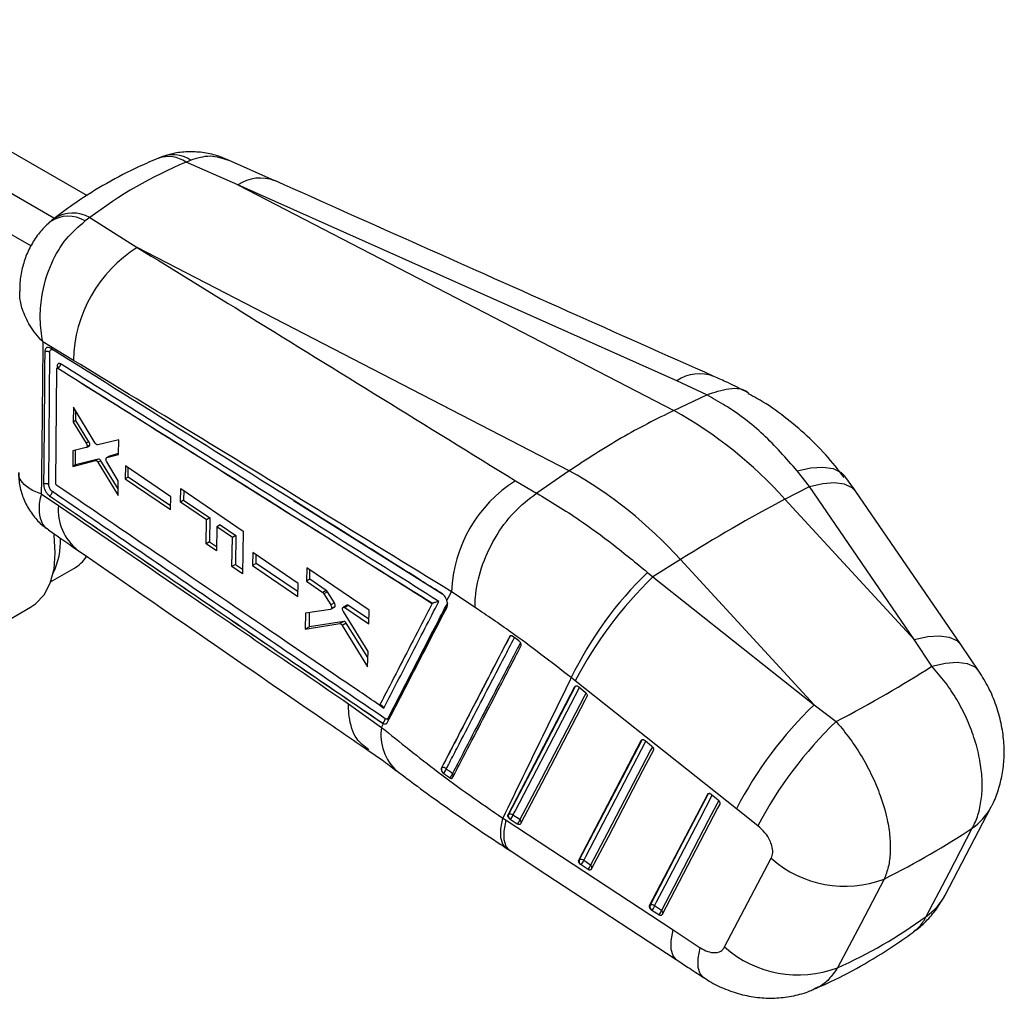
# Model space of a CAD drawing. Extents: x 46 to 629, y 29 to 396.
# Tile 12 of 12: x 526 to 629, y 177 to 279. Entities that reach past the tile are written whole.
import ezdxf

# ---------------------------------------------------------------- set-up
doc = ezdxf.new("R2010")
doc.units = 0
doc.header["$LTSCALE"] = 1.5
doc.layers.get('0').update_dxf_attribs({"linetype": 'CONTINUOUS'})

msp = doc.modelspace()

# ---------------------------------------------------------------- linework, layer by layer
at = {"color": 7, "linetype": 'CONTINUOUS'}
for p, q in [((501.185824, 279.25855), (533.152163, 260.802242)), ((497.429319, 277.089966), (529.652477, 258.48538)), ((493.672814, 274.921382), (527.266627, 255.525423)), ((543.530781, 264.305075), (544.014512, 264.532142)), ((548.970731, 261.92292), (543.530781, 264.305075)), ((552.857409, 262.366527), (548.008327, 264.530056)), ((548.970731, 261.92292), (594.743868, 238.265138)), ((595.065537, 241.386553), (548.970731, 261.92292)), ((533.446764, 258.489787), (532.939314, 258.145326)), ((533.446764, 258.489787), (538.416415, 255.366449)), ((583.765845, 231.92766), (538.416415, 255.366449)), ((531.712303, 243.5198), (528.504544, 245.469155)), ((529.115786, 230.516306), (529.235738, 244.369751)), ((529.85698, 230.620261), (529.97366, 242.622186)), ((530.022204, 242.707721), (530.007129, 242.699019)), ((530.081169, 242.690264), (530.083053, 242.691351)), ((530.083523, 242.691148), (530.083053, 242.69135)), ((598.202936, 239.899064), (595.065537, 241.386553)), ((594.743868, 238.265138), (598.201246, 239.898256)), ((598.201246, 239.898256), (598.202936, 239.899064)), ((531.703281, 238.609223), (531.690916, 237.034216)), ((534.010601, 234.839202), (531.703281, 238.609223)), ((531.963915, 237.191815), (531.97033, 238.172881)), ((531.963915, 237.191815), (531.690916, 237.034216)), ((531.690916, 237.034216), (533.055876, 234.818834)), ((533.336369, 234.980759), (531.963915, 237.191815)), ((533.336369, 234.980759), (533.055876, 234.818834)), ((536.472993, 235.18897), (534.276857, 234.6565)), ((536.455293, 233.640169), (536.472993, 235.18897)), ((531.666313, 234.02607), (531.652341, 232.3882)), ((533.050982, 234.359978), (531.666313, 234.02607)), ((531.933545, 232.550535), (531.94364, 234.092949)), ((533.076181, 234.370359), (533.357735, 234.532896)), ((533.418202, 234.623306), (533.136527, 234.460699)), ((535.222539, 233.315883), (536.455293, 233.640169)), ((536.456334, 233.731197), (535.512026, 233.483)), ((531.652341, 232.3882), (534.017299, 233.001916)), ((534.305872, 233.168505), (531.933545, 232.550535)), ((534.305872, 233.168505), (534.017299, 233.001916)), ((534.573093, 232.989136), (534.283199, 232.821781)), ((534.283199, 232.821783), (536.404014, 229.356721)), ((536.412207, 230.02624), (534.573093, 232.989136)), ((535.488995, 233.473272), (535.199342, 233.306059)), ((536.422585, 230.874426), (535.216572, 232.860915)), ((535.512026, 233.483), (535.222539, 233.315883)), ((531.933545, 232.550535), (531.652341, 232.3882)), ((537.162401, 232.453979), (537.145736, 231.10406)), ((541.924548, 229.213173), (537.162401, 232.453979)), ((537.448546, 231.278868), (537.454937, 232.254899)), ((583.765845, 231.92766), (580.344452, 229.590782)), ((608.968312, 230.285062), (607.686395, 231.938921)), ((536.404014, 229.356721), (536.422585, 230.874426)), ((537.448546, 231.278868), (537.145736, 231.10406)), ((537.145736, 231.10406), (541.903546, 227.86083)), ((541.90982, 228.265003), (537.448546, 231.278868)), ((578.121482, 230.882593), (580.340756, 229.588322)), ((528.336824, 229.509769), (530.133329, 228.284373)), ((529.967341, 230.403227), (529.951045, 230.415944)), ((542.965972, 228.652178), (542.988502, 230.066911)), ((542.988502, 230.066911), (549.541938, 225.613729)), ((543.289342, 229.862484), (543.282555, 228.834938)), ((580.340756, 229.588322), (580.344452, 229.590782)), ((606.40868, 228.944962), (608.968312, 230.285062)), ((619.98667, 214.21491), (608.968312, 230.285062)), ((624.854817, 213.697213), (613.837886, 229.76541)), ((529.177516, 229.324729), (529.210008, 229.301355)), ((541.903546, 227.86083), (541.924548, 229.213173)), ((543.282555, 228.834938), (542.965972, 228.652178)), ((545.690445, 226.798217), (542.965972, 228.652178)), ((543.282555, 228.834938), (546.017935, 226.987273)), ((606.40868, 228.944962), (619.98667, 214.21491)), ((545.645104, 224.277587), (545.690445, 226.798217)), ((546.017935, 226.987273), (545.690445, 226.798217)), ((546.017935, 226.987273), (546.001393, 224.483269)), ((546.780176, 226.056602), (546.733233, 223.535047)), ((547.112085, 226.248209), (546.780176, 226.056602)), ((548.410514, 224.947), (546.780176, 226.056602)), ((547.112085, 226.248209), (548.749096, 225.142459)), ((549.541938, 225.613729), (549.452119, 221.129318)), ((546.001393, 224.483269), (545.645104, 224.277587)), ((546.001393, 224.483269), (546.741581, 223.983296)), ((548.350446, 221.881501), (548.410514, 224.947)), ((548.749096, 225.142459), (548.410514, 224.947)), ((548.749096, 225.142459), (548.72899, 222.100029)), ((546.733233, 223.535047), (545.645104, 224.277587)), ((550.549939, 223.342819), (550.522119, 221.986465)), ((555.310393, 220.101102), (550.549939, 223.342819)), ((550.890615, 222.199192), (550.896549, 223.106788)), ((595.430657, 222.607484), (592.549478, 220.799921)), ((609.468205, 207.378875), (595.430657, 222.607484)), ((529.320665, 220.270087), (531.766849, 221.682239)), ((548.72899, 222.100029), (548.350446, 221.881501)), ((549.452119, 221.129318), (548.350446, 221.881501)), ((548.72899, 222.100029), (549.461645, 221.605142)), ((550.890615, 222.199192), (550.522119, 221.986465)), ((550.522119, 221.986465), (555.279318, 218.742938)), ((555.290395, 219.226842), (550.890615, 222.199192)), ((556.197407, 221.764162), (556.165062, 220.343634)), ((562.749575, 217.309524), (556.197407, 221.764162)), ((556.525182, 220.551527), (556.531621, 221.536939)), ((591.988053, 221.277535), (592.549478, 220.799921)), ((556.525182, 220.551527), (556.165062, 220.343634)), ((556.165062, 220.343634), (557.881206, 219.175667)), ((558.248182, 219.387517), (556.525182, 220.551527)), ((592.549478, 220.799921), (609.468205, 207.378875)), ((555.279318, 218.742938), (555.310393, 220.101102)), ((558.248182, 219.387517), (557.881206, 219.175667)), ((558.379899, 219.244174), (558.011446, 219.031471)), ((559.104802, 218.082693), (558.379899, 219.244174)), ((570.924352, 218.31605), (571.403334, 219.244054)), ((573.888634, 217.587348), (571.403334, 219.244054)), ((558.011446, 219.031471), (558.721425, 217.861375)), ((523.464575, 215.446102), (527.22108, 217.614686)), ((558.69981, 217.395174), (556.087258, 217.008057)), ((556.492658, 215.577696), (556.502416, 217.069574)), ((559.104802, 218.082693), (558.721425, 217.861375)), ((558.735939, 217.407985), (559.127064, 217.633776)), ((559.17967, 217.69965), (558.789978, 217.474686)), ((560.414489, 217.840114), (560.037174, 217.622294)), ((562.637216, 212.98387), (560.055758, 217.166127)), ((560.574673, 217.815802), (560.198323, 217.59854)), ((560.198323, 217.59854), (562.713089, 215.886695)), ((562.725303, 216.36288), (560.574673, 217.815802)), ((562.713089, 215.886695), (562.749575, 217.309524)), ((569.395124, 218.028087), (569.385924, 218.023852)), ((556.087258, 217.008057), (556.046883, 215.320356)), ((560.090394, 216.131747), (556.492658, 215.577696)), ((560.090394, 216.131747), (559.678893, 215.894192)), ((556.046883, 215.320356), (559.678893, 215.894192)), ((556.492658, 215.577696), (556.046883, 215.320356)), ((560.344913, 215.953771), (559.93204, 215.715422)), ((559.93204, 215.715424), (562.593891, 211.359168)), ((562.620257, 212.347922), (560.344913, 215.953771)), ((577.510781, 214.556961), (577.524619, 214.564949)), ((578.485421, 214.076383), (577.815444, 214.567541)), ((578.543005, 214.027109), (578.485421, 214.076383)), ((621.826291, 211.417752), (619.98667, 214.21491)), ((562.593891, 211.359168), (562.637216, 212.98387)), ((626.754977, 210.921475), (624.854416, 213.696309)), ((584.400341, 209.892571), (583.971073, 210.228662)), ((601.317884, 196.470943), (584.400341, 209.892571)), ((577.338215, 195.842676), (584.354873, 209.286596)), ((584.354873, 209.286596), (584.399356, 209.312276)), ((584.734213, 209.280995), (584.754659, 209.265185)), ((584.754659, 209.265185), (585.440645, 208.709735)), ((560.59912, 207.484884), (564.063482, 205.012405)), ((609.468205, 207.378875), (611.772368, 205.619413)), ((564.748408, 205.957755), (564.715571, 205.910725)), ((564.063482, 205.012405), (564.265733, 205.404795)), ((564.154875, 205.47414), (564.146874, 205.469521)), ((564.146874, 205.469521), (564.265733, 205.404795)), ((584.76791, 191.079458), (591.324517, 203.643145)), ((591.324517, 203.643145), (591.368996, 203.668822)), ((591.703945, 203.637452), (591.724283, 203.621722)), ((591.724283, 203.621722), (592.410255, 203.066264)), ((570.355126, 200.759862), (570.342997, 200.75286)), ((570.467888, 200.293063), (570.548837, 200.217879)), ((592.197714, 186.316296), (598.293997, 197.999598)), ((598.293997, 197.999598), (598.338468, 198.025271)), ((598.673549, 197.993774), (598.693731, 197.978156)), ((598.693731, 197.978156), (599.379679, 197.422683)), ((603.572402, 194.680535), (601.317884, 196.470943)), ((623.225026, 187.416506), (628.055161, 196.672529)), ((576.783182, 195.491761), (577.133544, 195.262736)), ((577.382726, 195.868372), (577.338215, 195.842676)), ((577.572793, 195.342726), (577.492294, 195.4054)), ((578.579331, 195.329395), (577.84807, 195.798212)), ((577.133544, 195.262736), (594.664885, 183.759794)), ((578.304056, 194.873909), (577.572793, 195.342726)), ((577.14071, 192.356038), (577.590867, 192.06345)), ((600.072131, 181.969784), (604.971484, 191.275055)), ((584.812427, 191.105157), (584.76791, 191.079458)), ((585.002511, 190.579524), (584.921916, 190.642285)), ((585.733782, 190.110712), (585.002511, 190.579524)), ((586.009037, 190.566205), (585.277782, 191.035009)), ((592.242239, 186.342), (592.197714, 186.316296)), ((593.438863, 185.803085), (592.70758, 186.271887)), ((592.432351, 185.816385), (592.35161, 185.879274)), ((593.163637, 185.347581), (592.432351, 185.816385)), ((594.664885, 183.759794), (597.506149, 181.897438))]:
    msp.add_line(p, q, dxfattribs=at)
at = {"color": 8, "linetype": 'CONTINUOUS'}
for p, q in [((530.013779, 242.931082), (530.011784, 242.701704)), ((554.808329, 228.823053), (570.488412, 218.981979)), ((563.863685, 207.330955), (564.294355, 207.037871))]:
    msp.add_line(p, q, dxfattribs=at)
at = {"color": 8, "linetype": 'CONTINUOUS', "flags": 128}
for points in [[(530.022643, 242.705655), (530.039336, 242.712338), (530.067862, 242.703015), (530.083202, 242.691436), (530.083523, 242.691148), (530.083523, 242.691148)], [(607.686395, 231.938921), (609.118536, 232.254369), (610.393421, 232.327252), (611.466835, 232.155046), (612.301553, 231.74371), (612.728934, 231.31952)], [(608.968312, 230.285062), (610.372495, 230.60047), (611.6089, 230.691058), (612.635225, 230.553748), (613.416384, 230.193226), (613.837129, 229.765992)], [(619.98667, 214.21491), (621.391128, 214.530786), (622.627657, 214.621651), (623.653941, 214.48439), (624.434839, 214.123712), (624.8541, 213.697856)], [(621.826291, 211.417752), (623.244109, 211.744929), (624.493605, 211.845242), (625.531578, 211.7152), (626.322081, 211.359316), (626.756454, 210.921712)], [(577.84807, 195.798212), (578.074298, 196.231654), (578.979196, 197.965435), (582.598788, 204.900546), (584.840523, 209.195661)], [(584.399356, 209.312276), (584.424341, 209.347516), (584.453278, 209.370317)], [(585.520887, 208.629456), (585.324507, 208.253192), (584.419618, 206.519425), (580.800071, 199.584339), (578.579331, 195.329395)], [(591.368996, 203.668822), (591.393994, 203.704066), (591.422931, 203.726856)], [(585.277782, 191.035009), (585.503966, 191.46844), (586.408741, 193.202142), (590.027833, 200.136944), (591.810154, 203.552187)], [(592.490519, 202.985975), (592.294181, 202.609758), (591.389426, 200.876068), (587.770397, 193.941302), (586.009037, 190.566205)], [(592.70758, 186.271887), (592.93373, 186.705283), (593.838317, 188.438875), (597.45667, 195.373229), (598.779633, 197.908594)], [(598.338468, 198.025271), (598.36348, 198.060523), (598.392403, 198.083305)], [(599.459977, 197.34238), (599.263708, 196.966231), (598.359136, 195.232662), (594.740877, 188.298363), (593.438863, 185.803085)], [(577.152136, 192.350792), (576.793854, 192.74419), (576.59067, 193.426395), (576.587077, 194.352367), (576.783182, 195.491761)], [(577.462542, 192.147765), (577.12372, 192.52792), (576.926733, 193.205814), (576.930042, 194.127503), (577.133544, 195.262736)], [(594.994126, 180.646235), (594.655501, 181.026017), (594.458434, 181.703595), (594.46159, 182.624934), (594.664885, 183.759794)], [(597.83956, 178.781618), (597.507703, 179.151184), (597.304966, 179.830073), (597.304446, 180.755721), (597.506149, 181.897438)]]:
    msp.add_lwpolyline(points, dxfattribs=at)
at = {"color": 7, "linetype": 'CONTINUOUS', "flags": 128}
for points in [[(527.22108, 217.614686), (527.742529, 217.970736), (528.626243, 218.917978), (529.277376, 220.154549), (529.676141, 221.64288), (529.810421, 223.337747), (529.676141, 225.187651), (529.647185, 225.384526)], [(584.399356, 209.312276), (580.878082, 202.565491), (577.382726, 195.868372)], [(585.62148, 208.249036), (585.395255, 207.815596), (584.490387, 206.081824), (580.870863, 199.146746), (578.650151, 194.891799)], [(591.368996, 203.668822), (588.077751, 197.362146), (584.812427, 191.105157)], [(592.5911, 202.605575), (592.364924, 202.172147), (591.460177, 200.438459), (587.841195, 193.503697), (586.079866, 190.128598)], [(598.338468, 198.025271), (595.277389, 192.158776), (592.242239, 186.342)], [(599.560552, 196.962001), (599.334412, 196.52861), (598.429867, 194.795039), (594.811688, 187.860741), (593.509707, 185.365462)], [(621.244317, 185.180425), (623.634221, 189.765831), (626.065179, 194.429921)], [(577.462406, 192.147859), (581.318328, 189.61811), (594.994056, 180.646415)], [(616.827104, 189.102666), (614.356252, 184.413447), (611.924937, 179.799288)]]:
    msp.add_lwpolyline(points, dxfattribs=at)
at = {"color": 8, "linetype": 'CONTINUOUS'}
for centre, radius, start, end in [((541.679308, 261.730466), 3.171209, 54.27904059, 109.041755), ((542.186005, 261.813255), 3.276551, 56.07836334, 106.44927762), ((551.346, 258.378693), 4.26655, 69.16569291, 123.82919305), ((531.168225, 255.261717), 3.384074, 58.44210034, 124.32918728), ((531.63516, 255.309858), 3.659762, 60.32985794, 121.94247928), ((597.441973, 237.844387), 4.265488, 69.4618813, 123.85762638), ((535.510593, 227.835458), 5.395971, 175.22779601, 231.42975513), ((577.648282, 214.504217), 0.137771, 120.39269253, 153.84393054), ((577.692775, 214.249937), 0.357084, 80.03601472, 118.09373874), ((584.5642, 209.006908), 0.34702, 84.3165316, 118.36102949), ((564.390452, 205.706635), 0.383868, 1.2506198, 32.11813276), ((564.479957, 205.744184), 0.343043, 9.09112165, 38.50473069), ((569.0494, 204.193826), 5.052668, 170.67645772, 228.49786163), ((591.53478, 203.360772), 0.349827, 82.50796993, 118.28784232), ((571.27964, 199.920531), 0.341733, 1.13742819, 47.33037592), ((598.504283, 197.717186), 0.349873, 82.52919491, 118.28962672), ((622.51591, 199.583158), 6.257249, 304.55695278, 332.26138642), ((578.381917, 195.055527), 0.337603, 352.24148459, 54.21465932), ((585.812949, 190.293297), 0.336049, 351.16132268, 54.30219067), ((617.686903, 190.326559), 6.256028, 304.65528421, 332.27433134), ((593.242711, 185.530138), 0.336118, 351.16916945, 54.29726696)]:
    msp.add_arc(centre, radius, start, end, dxfattribs=at)
at = {"color": 7, "linetype": 'CONTINUOUS'}
for centre, radius, start, end in [((546.03511, 243.23469), 14.325645, 122.12865285, 178.8596208), ((529.926712, 242.774788), 0.178909, 3.8075625, 60.87879606), ((572.548237, 198.526124), 45.517418, 41.93522735, 60.81511194), ((561.570213, 192.188646), 45.517418, 41.93522735, 60.81511194), ((585.758383, 218.716085), 14.364754, 122.11643762, 177.89364992), ((682.464738, 84.520714), 163.226491, 117.77198924, 122.22263423), ((522.899723, 224.478397), 7.449455, 333.92404878, 3.03525587), ((529.702095, 225.178138), 4.060113, 300.56702227, 326.42258092), ((619.054725, 193.205192), 38.995655, 133.95510787, 154.11617275), ((621.517204, 190.659572), 41.803944, 133.86347886, 152.60797715), ((638.423365, 177.244916), 41.790631, 133.85712932, 152.60928489), ((563.898925, 205.958079), 0.547455, 297.87385002, 355.65559581), ((640.805268, 175.313011), 41.968885, 133.7705437, 152.51777547), ((570.813656, 200.623608), 0.478347, 163.4505311, 223.71052932), ((570.535775, 200.365908), 0.433398, 42.25829555, 114.63396393), ((570.110415, 200.852305), 0.771174, 304.64651007, 345.35705929), ((570.750573, 200.368086), 0.785601, 305.61394804, 345.5309534), ((577.838936, 195.731889), 0.476189, 163.34456587, 223.28513708), ((577.562473, 195.48226), 0.425901, 47.88885243, 114.96338867), ((576.864814, 196.081525), 1.023259, 313.77967959, 343.92636838), ((577.596071, 195.612707), 1.023262, 313.77990949, 343.92644188), ((612.680108, 199.907547), 11.573376, 228.23583759, 290.99718353), ((585.268615, 190.96868), 0.476166, 163.34450284, 223.27221073), ((584.992187, 190.719036), 0.425915, 47.89083894, 114.96456734), ((584.294381, 191.318402), 1.02342, 313.78269264, 343.92425872), ((585.025865, 190.849422), 1.023152, 313.78056663, 343.93016664), ((592.698324, 186.205512), 0.476069, 163.33971393, 223.25729297), ((592.422021, 185.95592), 0.425886, 47.89391568, 114.9695357), ((591.724398, 186.555054), 1.023147, 313.78360812, 343.93303835), ((592.455499, 186.086356), 1.023351, 313.78699675, 343.93026362), ((607.778361, 190.603944), 11.573015, 228.2501914, 290.99564205)]:
    msp.add_arc(centre, radius, start, end, dxfattribs=at)
for centre, major_axis, ratio, start_param, end_param in [((596.413919, 158.8476), (-57.552268, 103.197097), 0.6153947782, 6.2119046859, 6.3721511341), ((533.197143, 234.845937), (-0.154415, 0.316329), 0.5347083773, 3.0352415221, 3.7079652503), ((558.246305, 219.105581), (-0.151163, 0.309668), 0.5347083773, 4.9049307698, 5.5349184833), ((558.967115, 217.945567), (-0.153798, 0.315065), 0.5347083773, 2.9788880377, 3.6010700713), ((541.357856, 211.252753), (98.272943, 23.110385), 0.2869356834, 5.4414864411, 5.6011476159), ((541.357856, 211.252753), (102.030246, 8.388792), 0.3959901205, 5.5118484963, 5.6585525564), ((578.364217, 281.515473), (-25.831899, 104.356311), 0.6616568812, 3.2562331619, 3.4043495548)]:
    msp.add_ellipse(centre, major_axis=major_axis, ratio=ratio, start_param=start_param, end_param=end_param, dxfattribs=at)
for points, knots in [([(540.646037, 264.728706), (539.971083, 264.441475), (538.115189, 263.651689), (535.193717, 262.130095), (532.220111, 260.295378), (530.447027, 258.973278), (529.698125, 258.414859)], [0, 0, 0, 0, 0.1732467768, 0.4763698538, 0.7788327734, 1, 1, 1, 1]), ([(541.518894, 265.038331), (541.282674, 264.969267), (540.981278, 264.881148), (540.70057, 264.740937), (540.639868, 264.710616)], [0, 0, 0, 0, 0.7837514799, 1, 1, 1, 1]), ([(548.000133, 264.512193), (547.607557, 264.681048), (546.72994, 265.058529), (545.271839, 265.362221), (543.702505, 265.435177), (542.344814, 265.294968), (541.560768, 265.024632), (541.266717, 264.923244)], [0, 0, 0, 0, 0.1852262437, 0.4140792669, 0.6416034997, 0.8655860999, 1, 1, 1, 1]), ([(598.94095, 241.838892), (593.833832, 244.110596), (578.461145, 250.948544), (563.113071, 257.798887), (552.863938, 262.373407)], [0, 0, 0, 0, 0.3322202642, 1, 1, 1, 1]), ([(529.278932, 258.036727), (528.972894, 257.764903), (528.29151, 257.159696), (527.460885, 255.991417), (526.767462, 254.64079), (526.312208, 253.182163), (526.079874, 251.883496), (526.087058, 251.068595), (526.089721, 250.766595)], [0, 0, 0, 0, 0.1491363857, 0.3320473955, 0.5201221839, 0.7023137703, 0.8896787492, 1, 1, 1, 1]), ([(528.504544, 245.469155), (528.503023, 245.476232), (528.339695, 246.236077), (528.162871, 247.786767), (528.347881, 250.612746), (529.229802, 253.582054), (530.871527, 256.369903), (532.256087, 257.5587), (532.939314, 258.145326)], [0, 0, 0, 0, 0.0015930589, 0.1710507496, 0.3322098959, 0.5873880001, 0.7963918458, 1, 1, 1, 1]), ([(529.717507, 258.399484), (529.601111, 258.32058), (529.382035, 258.172071), (529.185647, 257.993346), (529.093601, 257.909578)], [0, 0, 0, 0, 0.5313026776, 1, 1, 1, 1]), ([(538.416415, 255.366449), (542.32514, 252.960114), (555.571196, 244.805421), (568.797837, 236.639128), (578.121482, 230.882593)], [0, 0, 0, 0, 0.2950859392, 1, 1, 1, 1]), ([(528.504544, 245.469155), (528.479323, 242.796017), (528.429132, 237.476225), (528.367491, 232.156426), (528.336824, 229.509769)], [0, 0, 0, 0, 0.5024892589, 1, 1, 1, 1]), ([(528.699905, 244.397275), (528.698305, 244.189864), (528.690307, 243.152814), (528.65393, 238.536585), (528.613526, 234.12634), (528.580725, 230.546032)], [0, 0, 0, 0, 0.0449322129, 0.224660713, 1, 1, 1, 1]), ([(529.320187, 244.783094), (529.24807, 244.819019), (529.103927, 244.890825), (528.915181, 244.868186), (528.775659, 244.749229), (528.709374, 244.575094), (528.702304, 244.442765), (528.6999, 244.39778)], [0, 0, 0, 0, 0.2220821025, 0.443884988, 0.6651384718, 0.8861659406, 1, 1, 1, 1]), ([(529.235741, 244.370256), (529.217552, 244.381194), (529.181177, 244.403069), (529.113434, 244.426929), (529.039521, 244.442861), (528.961464, 244.449637), (528.882804, 244.447152), (528.806994, 244.435341), (528.745567, 244.417783), (528.712486, 244.402925), (528.699905, 244.397275)], [0, 0, 0, 0, 0.1313433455, 0.2626800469, 0.3940179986, 0.5253655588, 0.6567092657, 0.788052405, 0.9193932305, 1, 1, 1, 1]), ([(529.235733, 244.369756), (529.238063, 244.405158), (529.243893, 244.493752), (529.29294, 244.600066), (529.383608, 244.663978), (529.496889, 244.66744), (529.578529, 244.62526), (529.616096, 244.60585)], [0, 0, 0, 0, 0.1470996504, 0.3681115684, 0.589473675, 0.8110984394, 1, 1, 1, 1]), ([(570.412322, 219.037603), (570.247548, 219.141054), (569.423681, 219.658307), (565.963254, 221.830645), (552.442126, 230.316682), (539.560906, 238.375908), (529.320412, 244.782944)], [0, 0, 0, 0, 0.0120414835, 0.0602072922, 0.2528703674, 1, 1, 1, 1]), ([(530.361957, 243.148535), (530.34092, 243.160246), (530.279699, 243.194327), (530.183182, 243.208656), (530.090861, 243.168776), (530.027268, 243.075777), (530.018285, 242.979421), (530.013779, 242.931082)], [0, 0, 0, 0, 0.1156624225, 0.3366007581, 0.5572941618, 0.7779061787, 1, 1, 1, 1]), ([(530.083523, 242.691148), (530.120968, 242.714602), (530.195856, 242.761509), (530.288536, 242.881231), (530.352058, 243.018063), (530.358657, 243.105044), (530.361957, 243.148535)], [0, 0, 0, 0, 0.2500018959, 0.4999999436, 0.7499993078, 1, 1, 1, 1]), ([(570.076961, 218.224272), (563.388378, 222.427381), (550.158616, 230.740969), (536.911644, 239.043516), (530.361957, 243.148535)], [0, 0, 0, 0, 0.5055710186, 1, 1, 1, 1]), ([(571.403334, 219.244054), (562.082009, 224.963164), (548.859193, 233.076037), (535.618938, 241.140361), (531.712303, 243.5198)], [0, 0, 0, 0, 0.70494256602, 1, 1, 1, 1]), ([(529.973661, 242.622187), (529.975083, 242.637174), (529.977927, 242.667152), (529.997757, 242.696131), (530.02656, 242.708532), (530.056302, 242.704014), (530.074975, 242.693688), (530.081169, 242.690264)], [0, 0, 0, 0, 0.2227463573, 0.445526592, 0.6680167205, 0.889893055, 1, 1, 1, 1]), ([(530.105964, 242.801893), (530.105481, 242.799984), (530.104317, 242.795384), (530.084143, 242.752827), (530.043837, 242.725493), (530.020216, 242.709474)], [0, 0, 0, 0, 0.2269914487, 0.5469991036, 1, 1, 1, 1]), ([(530.081169, 242.690264), (536.675322, 238.557341), (549.784674, 230.34098), (562.878461, 222.113043), (569.385924, 218.023852)], [0, 0, 0, 0, 0.5030113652, 1, 1, 1, 1]), ([(530.083053, 242.691351), (536.632408, 238.58788), (549.743719, 230.373042), (562.8417, 222.147257), (569.394457, 218.028506), (569.395124, 218.028087)], [0, 0, 0, 0, 0.4994939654, 0.9999490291, 1, 1, 1, 1]), ([(602.489248, 240.138549), (601.80157, 240.495862), (600.657864, 241.090124), (599.425383, 241.62075), (598.933956, 241.832326)], [0, 0, 0, 0, 0.6012706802, 1, 1, 1, 1]), ([(607.686395, 231.938921), (606.532837, 233.245581), (604.194452, 235.894322), (600.896054, 238.388693), (598.840868, 239.539956), (598.201246, 239.898256)], [0, 0, 0, 0, 0.40141212, 0.8137053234, 1, 1, 1, 1]), ([(598.202936, 239.899064), (598.981935, 240.167276), (600.539933, 240.7037), (602.069454, 240.592853), (602.579079, 240.099837), (602.590717, 240.088578)], [0, 0, 0, 0, 0.4942250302, 0.9884498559, 1, 1, 1, 1]), ([(612.621799, 231.243708), (611.989267, 232.042834), (610.692412, 233.68125), (608.477561, 235.8829), (606.055807, 237.858972), (604.066506, 239.240324), (602.849073, 239.854503), (602.541776, 240.009531)], [0, 0, 0, 0, 0.2227422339, 0.4566795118, 0.6899874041, 0.9217486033, 1, 1, 1, 1]), ([(594.743868, 238.265138), (592.908982, 237.350149), (589.239209, 235.520172), (585.5903, 233.125164), (583.765845, 231.92766)], [0, 0, 0, 0, 0.50000000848, 1, 1, 1, 1]), ([(533.055876, 234.818834), (533.074613, 234.784011), (533.11209, 234.714359), (533.141886, 234.602397), (533.147413, 234.516525), (533.139243, 234.474624), (533.136527, 234.460699)], [0, 0, 0, 0, 0.2864485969, 0.5729602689, 0.8580780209, 1, 1, 1, 1]), ([(533.418202, 234.623306), (533.422416, 234.652385), (533.430843, 234.71054), (533.410739, 234.819115), (533.375959, 234.91195), (533.346486, 234.963176), (533.336369, 234.980759)], [0, 0, 0, 0, 0.2836240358, 0.5672301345, 0.8514538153, 1, 1, 1, 1]), ([(534.276857, 234.656502), (534.254772, 234.655112), (534.210606, 234.652333), (534.133493, 234.694649), (534.064047, 234.759515), (534.026677, 234.815234), (534.010601, 234.839202)], [0, 0, 0, 0, 0.2658520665, 0.5316693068, 0.7985332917, 1, 1, 1, 1]), ([(533.136527, 234.460699), (533.127985, 234.435033), (533.114549, 234.394665), (533.084609, 234.379894), (533.073705, 234.374515)], [0, 0, 0, 0, 0.6358069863, 1, 1, 1, 1]), ([(534.017299, 233.001916), (534.039175, 233.003651), (534.082922, 233.007121), (534.159667, 232.965896), (534.22926, 232.90168), (534.266883, 232.84595), (534.283199, 232.821781)], [0, 0, 0, 0, 0.265086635, 0.5301255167, 0.7962293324, 1, 1, 1, 1]), ([(534.573093, 232.989134), (534.551214, 233.02033), (534.507459, 233.082717), (534.430203, 233.145201), (534.360168, 233.175025), (534.322201, 233.170466), (534.305872, 233.168505)], [0, 0, 0, 0, 0.2661957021, 0.5323625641, 0.7988703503, 1, 1, 1, 1]), ([(535.216578, 232.860916), (535.198031, 232.896335), (535.160934, 232.96718), (535.132226, 233.080299), (535.128838, 233.155126), (535.133683, 233.189959), (535.134419, 233.195259)], [0, 0, 0, 0, 0.3150707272, 0.6301964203, 0.9437429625, 1, 1, 1, 1]), ([(535.134419, 233.195259), (535.141695, 233.221876), (535.156245, 233.275108), (535.194058, 233.306477), (535.218332, 233.314494), (535.222539, 233.315883)], [0, 0, 0, 0, 0.4525790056, 0.9051226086, 1, 1, 1, 1]), ([(525.997361, 231.73776), (525.99026, 231.492885), (525.969515, 230.777502), (526.231688, 229.603145), (526.769621, 228.253893), (527.586292, 227.061403), (528.392114, 226.21462), (528.943418, 225.859831), (529.105802, 225.75533)], [0, 0, 0, 0, 0.1042831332, 0.3046552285, 0.5072010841, 0.7207846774, 0.9177588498, 1, 1, 1, 1]), ([(528.580725, 230.545989), (528.592316, 230.551116), (528.624689, 230.565433), (528.685258, 230.582753), (528.761669, 230.594579), (528.84089, 230.596968), (528.919412, 230.589972), (528.993621, 230.573735), (529.061462, 230.549504), (529.097678, 230.527372), (529.115786, 230.516306)], [0, 0, 0, 0, 0.0738000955, 0.2061127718, 0.3384289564, 0.4707383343, 0.6030544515, 0.7353669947, 0.8676806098, 1, 1, 1, 1]), ([(528.58073, 230.546027), (528.58715, 230.450476), (528.59999, 230.259392), (528.707466, 229.942527), (528.866716, 229.649227), (529.034326, 229.442071), (529.141195, 229.354493), (529.177516, 229.324729)], [0, 0, 0, 0, 0.2213687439, 0.4426963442, 0.6641118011, 0.8858436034, 1, 1, 1, 1]), ([(529.502503, 229.751662), (529.466866, 229.779805), (529.387625, 229.842381), (529.274975, 229.991005), (529.181775, 230.173805), (529.124768, 230.358698), (529.118627, 230.466521), (529.115792, 230.516302)], [0, 0, 0, 0, 0.1751787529, 0.389518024, 0.6033634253, 0.8168772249, 1, 1, 1, 1]), ([(529.951045, 230.415944), (529.944139, 230.42251), (529.925066, 230.440641), (529.896762, 230.480822), (529.871846, 230.534093), (529.858862, 230.582695), (529.857515, 230.609751), (529.856992, 230.620252)], [0, 0, 0, 0, 0.134838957, 0.3723544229, 0.6101813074, 0.8487027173, 1, 1, 1, 1]), ([(613.832973, 229.758919), (613.644774, 230.039831), (613.288678, 230.571354), (612.904552, 231.060178), (612.723439, 231.290657)], [0, 0, 0, 0, 0.5285042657, 1, 1, 1, 1]), ([(529.211408, 229.301997), (529.249428, 229.325019), (529.325468, 229.371063), (529.421451, 229.488755), (529.488871, 229.623305), (529.498043, 229.708818), (529.502629, 229.751575)], [0, 0, 0, 0, 0.2499992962, 0.4999991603, 0.7499995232, 1, 1, 1, 1]), ([(564.444807, 205.916609), (558.613252, 209.885832), (546.950311, 217.824164), (535.318383, 225.775867), (529.502503, 229.751661)], [0, 0, 0, 0, 0.500007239, 1, 1, 1, 1]), ([(563.85705, 207.329355), (563.813736, 207.358797), (563.115965, 207.833103), (559.800532, 210.086919), (548.53675, 217.745117), (537.945621, 224.964716), (529.967341, 230.403227)], [0, 0, 0, 0, 0.003829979, 0.0616999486, 0.2931801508, 1, 1, 1, 1]), ([(573.888634, 217.587348), (573.887707, 217.636292), (573.881118, 217.984473), (573.930514, 219.322933), (574.437016, 221.776032), (575.867984, 224.903086), (577.899847, 227.716847), (579.52712, 228.964497), (580.340756, 229.588322)], [0, 0, 0, 0, 0.0117698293, 0.0837290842, 0.3128053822, 0.5418735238, 0.77093663, 1, 1, 1, 1]), ([(580.344452, 229.590782), (581.828869, 228.694163), (584.439202, 227.117466), (588.372821, 224.237366), (590.775757, 222.270055), (591.988053, 221.277535)], [0, 0, 0, 0, 0.3951358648, 0.6948423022, 1, 1, 1, 1]), ([(529.210272, 229.301174), (535.024859, 225.326123), (546.654052, 217.37601), (558.315927, 209.438355), (564.146874, 205.469521)], [0, 0, 0, 0, 0.49999919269, 1, 1, 1, 1]), ([(529.211541, 229.301906), (535.027664, 225.327702), (546.659927, 217.379282), (558.32322, 209.442524), (564.154875, 205.47414)], [0, 0, 0, 0, 0.4999993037, 1, 1, 1, 1]), ([(530.133329, 228.284373), (534.787211, 225.109075), (544.928523, 218.18976), (555.096994, 211.243488), (560.59912, 207.484884)], [0, 0, 0, 0, 0.458903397, 1, 1, 1, 1]), ([(529.088028, 225.73508), (529.288227, 225.595453), (530.305639, 224.885873), (531.326608, 224.182464), (532.146678, 223.617466)], [0, 0, 0, 0, 0.1967727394, 1, 1, 1, 1]), ([(532.146525, 223.617469), (540.671567, 217.733838), (550.822604, 210.728013), (561.000062, 203.735438), (562.63029, 202.615366)], [0, 0, 0, 0, 0.8398197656, 1, 1, 1, 1]), ([(557.881206, 219.175667), (557.90654, 219.155544), (557.953704, 219.118081), (557.993176, 219.058875), (558.011446, 219.031471)], [0, 0, 0, 0, 0.5371374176, 1, 1, 1, 1]), ([(564.294355, 207.037871), (565.238658, 208.865649), (567.164724, 212.59371), (569.09371, 216.32324), (570.076961, 218.224272)], [0, 0, 0, 0, 0.4902755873, 1, 1, 1, 1]), ([(570.076961, 218.224272), (570.0761, 218.224127), (570.021785, 218.214985), (569.903254, 218.190443), (569.719226, 218.142228), (569.565567, 218.093717), (569.463878, 218.057278), (569.416179, 218.037026), (569.395124, 218.028087)], [0, 0, 0, 0, 0.0053191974, 0.3355806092, 0.6405056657, 0.8090076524, 0.9156932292, 1, 1, 1, 1]), ([(570.668813, 218.798731), (570.607645, 218.868205), (570.524371, 218.962785), (570.435826, 219.021908), (570.412322, 219.037603)], [0, 0, 0, 0, 0.7345477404, 1, 1, 1, 1]), ([(570.924352, 218.31605), (570.919473, 218.330565), (570.883292, 218.438221), (570.803657, 218.611794), (570.708213, 218.744111), (570.668813, 218.798731)], [0, 0, 0, 0, 0.0838427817, 0.6218122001, 1, 1, 1, 1]), ([(570.930391, 217.623055), (570.953762, 217.686862), (571.000504, 217.814473), (570.992743, 218.065338), (570.945843, 218.237267), (570.924352, 218.31605)], [0, 0, 0, 0, 0.3514071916, 0.7027994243, 1, 1, 1, 1]), ([(558.789978, 217.474686), (558.778049, 217.452705), (558.755966, 217.412015), (558.717498, 217.400476), (558.69981, 217.39517)], [0, 0, 0, 0, 0.5401916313, 1, 1, 1, 1]), ([(558.721425, 217.861375), (558.739927, 217.826334), (558.776935, 217.756245), (558.805541, 217.643363), (558.810856, 217.544838), (558.79647, 217.496501), (558.789978, 217.474686)], [0, 0, 0, 0, 0.2622175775, 0.5244906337, 0.7853914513, 1, 1, 1, 1]), ([(559.17967, 217.69965), (559.1866, 217.726114), (559.200459, 217.779039), (559.188647, 217.884066), (559.156443, 217.989783), (559.121143, 218.053293), (559.104802, 218.082693)], [0, 0, 0, 0, 0.2587274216, 0.5174303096, 0.776607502, 1, 1, 1, 1]), ([(560.055758, 217.166127), (560.037027, 217.200533), (559.999562, 217.269352), (559.969519, 217.381429), (559.963103, 217.473863), (559.973393, 217.519839), (559.977457, 217.538001)], [0, 0, 0, 0, 0.2743586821, 0.5487717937, 0.8217623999, 1, 1, 1, 1]), ([(559.977457, 217.538001), (559.987521, 217.561641), (560.007648, 217.608919), (560.064774, 217.639304), (560.130721, 217.637121), (560.177106, 217.610649), (560.198323, 217.59854)], [0, 0, 0, 0, 0.2598669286, 0.5197073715, 0.7803023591, 1, 1, 1, 1]), ([(560.574673, 217.815802), (560.549377, 217.829325), (560.498784, 217.856374), (560.443229, 217.85897), (560.421801, 217.840803), (560.416747, 217.836519)], [0, 0, 0, 0, 0.43313007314, 0.86630634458, 1, 1, 1, 1]), ([(569.385924, 218.023852), (569.38374, 218.01963), (569.083611, 217.439474), (567.591619, 214.555225), (565.750744, 210.994648), (564.209012, 208.010586), (563.85705, 207.329355)], [0, 0, 0, 0, 0.0011841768, 0.1627187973, 0.8088572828, 1, 1, 1, 1]), ([(564.678981, 205.541883), (565.720103, 207.555), (567.802348, 211.581233), (569.88771, 215.609115), (570.930391, 217.623055)], [0, 0, 0, 0, 0.500000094, 1, 1, 1, 1]), ([(570.99691, 218.039604), (569.954686, 216.025559), (567.87024, 211.997471), (565.789018, 207.970993), (564.748408, 205.957755)], [0, 0, 0, 0, 0.5000003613, 1, 1, 1, 1]), ([(583.971073, 210.228662), (582.903775, 211.053082), (580.752868, 212.714521), (577.347701, 215.243563), (575.124156, 216.750187), (573.888634, 217.587348)], [0, 0, 0, 0, 0.3044239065, 0.6135002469, 1, 1, 1, 1]), ([(560.344913, 215.953769), (560.322809, 215.984775), (560.278601, 216.046787), (560.201016, 216.108237), (560.136521, 216.13433), (560.102409, 216.13242), (560.090394, 216.131747)], [0, 0, 0, 0, 0.2821214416, 0.564239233, 0.8465184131, 1, 1, 1, 1]), ([(559.678893, 215.894192), (559.701704, 215.89396), (559.747321, 215.893497), (559.82455, 215.846474), (559.887702, 215.782711), (559.920329, 215.733195), (559.93204, 215.715422)], [0, 0, 0, 0, 0.2803438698, 0.5606291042, 0.842295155, 1, 1, 1, 1]), ([(577.510781, 214.556961), (576.315585, 212.255968), (573.925192, 207.653982), (571.537062, 203.053234), (570.342997, 200.75286)], [0, 0, 0, 0, 0.5000000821, 1, 1, 1, 1]), ([(577.524619, 214.564949), (576.329177, 212.26379), (575.124578, 209.945003), (572.734684, 205.343354), (571.54033, 203.042796), (570.355126, 200.759862)], [0, 0, 0, 0, 0.4999999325, 0.5038301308, 1, 1, 1, 1]), ([(577.815444, 214.567541), (577.783594, 214.587334), (577.719893, 214.626921), (577.629149, 214.640016), (577.55444, 214.618767), (577.524963, 214.577037), (577.510781, 214.556961)], [0, 0, 0, 0, 0.25475575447, 0.50952342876, 0.76404016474, 1, 1, 1, 1]), ([(578.695893, 213.548929), (578.705234, 213.574473), (578.724462, 213.627053), (578.714778, 213.733773), (578.675004, 213.848432), (578.613935, 213.95098), (578.564149, 214.004415), (578.543005, 214.027109)], [0, 0, 0, 0, 0.2017536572, 0.4152903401, 0.6288279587, 0.8423644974, 1, 1, 1, 1]), ([(571.519744, 199.738911), (571.594466, 199.882769), (571.96903, 200.603891), (573.543163, 203.634146), (575.860186, 208.093472), (577.878317, 211.97604), (578.695893, 213.548929)], [0, 0, 0, 0, 0.0312553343, 0.1566754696, 0.6583562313, 1, 1, 1, 1]), ([(626.065179, 194.429921), (626.152714, 194.59459), (626.470225, 195.191881), (626.865917, 196.377084), (627.123513, 198.044574), (627.118346, 199.857076), (626.857158, 201.838426), (626.315253, 203.904734), (625.498668, 205.986766), (624.475564, 207.946755), (623.252985, 209.800694), (622.301856, 210.878732), (621.826291, 211.417752)], [0, 0, 0, 0, 0.0397526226, 0.1441912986, 0.2486298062, 0.351138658, 0.4536478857, 0.5697090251, 0.6766524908, 0.7835967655, 0.8917981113, 1, 1, 1, 1]), ([(628.037631, 196.677495), (628.087225, 196.760391), (628.424772, 197.324598), (628.834064, 198.467127), (629.258215, 200.093868), (629.444228, 201.799536), (629.410193, 203.599591), (629.136239, 205.456473), (628.600283, 207.35049), (627.83297, 209.209171), (627.113778, 210.344297), (626.75535, 210.910016)], [0, 0, 0, 0, 0.0193823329, 0.1319199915, 0.2416243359, 0.3578608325, 0.4756056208, 0.6023219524, 0.7314097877, 0.8661412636, 1, 1, 1, 1]), ([(583.971073, 210.228662), (582.961505, 208.168307), (580.557629, 203.262414), (578.168776, 198.344355), (576.783182, 195.491761)], [0, 0, 0, 0, 0.4199754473, 1, 1, 1, 1]), ([(584.354873, 209.286596), (584.370607, 209.308041), (584.40207, 209.350925), (584.48489, 209.374248), (584.583286, 209.362935), (584.670275, 209.325354), (584.719268, 209.291364), (584.734213, 209.280995)], [0, 0, 0, 0, 0.2233224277, 0.4465831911, 0.6714505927, 0.8997808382, 1, 1, 1, 1]), ([(585.440645, 208.709735), (585.465808, 208.68719), (585.522608, 208.636299), (585.591654, 208.537163), (585.636696, 208.42744), (585.649209, 208.32508), (585.630462, 208.273669), (585.62148, 208.249036)], [0, 0, 0, 0, 0.1686786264, 0.3807588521, 0.5928398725, 0.8049205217, 1, 1, 1, 1]), ([(562.707409, 202.670099), (562.249083, 203.023044), (561.221823, 203.814111), (560.681236, 205.613023), (560.588342, 206.95248), (560.59771, 207.41526), (560.59912, 207.484884)], [0, 0, 0, 0, 0.3505068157, 0.7856014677, 0.9677441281, 1, 1, 1, 1]), ([(564.294355, 207.037871), (564.293848, 207.03931), (564.290437, 207.049001), (564.268399, 207.106641), (564.217302, 207.19786), (564.127197, 207.289142), (564.032121, 207.340068), (563.939123, 207.355717), (563.883183, 207.337749), (563.85705, 207.329355)], [0, 0, 0, 0, 0.0070946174, 0.0477979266, 0.2878313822, 0.4954326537, 0.6767373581, 0.8489865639, 1, 1, 1, 1]), ([(564.715571, 205.910725), (564.69562, 205.894835), (564.65073, 205.859081), (564.555651, 205.855691), (564.481755, 205.896303), (564.444807, 205.916609)], [0, 0, 0, 0, 0.28571399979, 0.64286583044, 1, 1, 1, 1]), ([(564.063482, 205.012405), (565.990141, 203.456505), (568.905186, 201.102422), (573.277761, 197.899213), (575.614716, 196.294239), (576.783182, 195.491761)], [0, 0, 0, 0, 0.4935837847, 0.7467945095, 1, 1, 1, 1]), ([(564.265733, 205.404795), (564.328054, 205.388072), (564.452703, 205.354624), (564.595243, 205.41542), (564.653911, 205.504022), (564.678981, 205.541883)], [0, 0, 0, 0, 0.3641214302, 0.7282778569, 1, 1, 1, 1]), ([(611.772368, 205.619413), (611.802358, 205.585748), (612.314122, 205.011279), (613.272844, 203.809799), (614.525584, 201.910058), (615.591932, 199.906791), (616.522247, 197.688054), (617.145229, 195.527706), (617.453114, 193.521728), (617.492793, 191.852017), (617.305151, 190.338368), (616.986453, 189.514567), (616.827104, 189.102666)], [0, 0, 0, 0, 0.0069129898, 0.1179640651, 0.2290145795, 0.3389212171, 0.4488264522, 0.5875948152, 0.6903339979, 0.7930727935, 0.8965362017, 1, 1, 1, 1]), ([(591.324517, 203.643145), (591.340249, 203.664588), (591.371707, 203.707469), (591.454524, 203.730792), (591.552912, 203.719472), (591.639938, 203.681877), (591.688965, 203.64785), (591.703945, 203.637452)], [0, 0, 0, 0, 0.2232677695, 0.446473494, 0.671284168, 0.8995575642, 1, 1, 1, 1]), ([(562.649775, 202.594701), (562.65649, 202.590418), (563.618929, 201.976618), (564.636004, 201.232614), (565.644454, 200.445529), (565.680271, 200.417574)], [0, 0, 0, 0, 0.0067316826, 0.9647219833, 1, 1, 1, 1]), ([(592.410255, 203.066264), (592.435451, 203.043685), (592.492283, 202.992759), (592.561332, 202.893574), (592.606342, 202.783855), (592.618831, 202.68154), (592.600079, 202.630172), (592.5911, 202.605575)], [0, 0, 0, 0, 0.1689092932, 0.380980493, 0.5930601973, 0.8051389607, 1, 1, 1, 1]), ([(570.342997, 200.75286), (570.333201, 200.725623), (570.313611, 200.671151), (570.324067, 200.560778), (570.363603, 200.444727), (570.41739, 200.353248), (570.456182, 200.307015), (570.467888, 200.293063)], [0, 0, 0, 0, 0.2255018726, 0.4509970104, 0.6765924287, 0.9024045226, 1, 1, 1, 1]), ([(571.511257, 200.171798), (571.385107, 200.264581), (571.165906, 200.425804), (570.948733, 200.588354), (570.856541, 200.657357)], [0, 0, 0, 0, 0.57549451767, 1, 1, 1, 1]), ([(565.702988, 200.413102), (566.398953, 199.887046), (567.974415, 198.69621), (570.595508, 196.801154), (573.52864, 194.760704), (575.71338, 193.278732), (576.959574, 192.480926), (577.155043, 192.355787)], [0, 0, 0, 0, 0.2028719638, 0.4592427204, 0.7060861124, 0.953898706, 1, 1, 1, 1]), ([(570.548837, 200.217879), (570.732011, 200.081221), (570.950954, 199.917878), (571.171942, 199.755889), (571.208045, 199.729425)], [0, 0, 0, 0, 0.8366312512, 1, 1, 1, 1]), ([(571.208045, 199.729425), (571.211783, 199.72674), (571.246904, 199.701514), (571.315998, 199.66667), (571.406401, 199.655243), (571.478641, 199.67959), (571.506754, 199.720164), (571.519744, 199.738911)], [0, 0, 0, 0, 0.0299423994, 0.2813202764, 0.5327042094, 0.7840862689, 1, 1, 1, 1]), ([(598.293997, 197.999598), (598.309725, 198.02104), (598.341178, 198.063918), (598.423987, 198.087235), (598.522362, 198.075913), (598.609441, 198.03829), (598.658513, 198.004215), (598.673549, 197.993774)], [0, 0, 0, 0, 0.2231906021, 0.4463180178, 0.6710491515, 0.8992091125, 1, 1, 1, 1]), ([(599.379679, 197.422683), (599.404922, 197.400059), (599.4618, 197.349079), (599.530853, 197.249825), (599.575833, 197.140098), (599.588225, 197.037888), (599.569507, 196.986558), (599.560552, 196.962001)], [0, 0, 0, 0, 0.16923080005, 0.38131766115, 0.59340018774, 0.80548223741, 1, 1, 1, 1]), ([(577.492294, 195.4054), (577.461852, 195.437336), (577.400959, 195.501218), (577.340249, 195.614617), (577.312472, 195.724021), (577.31866, 195.799662), (577.334181, 195.833804), (577.338215, 195.842676)], [0, 0, 0, 0, 0.2320588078, 0.4641901, 0.6941961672, 0.9205317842, 1, 1, 1, 1]), ([(578.650151, 194.891799), (578.634247, 194.87008), (578.602439, 194.826639), (578.518847, 194.803049), (578.420015, 194.81454), (578.345293, 194.847916), (578.30761, 194.871669), (578.304056, 194.873909)], [0, 0, 0, 0, 0.2436523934, 0.4873133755, 0.7309549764, 0.97462271, 1, 1, 1, 1]), ([(604.971475, 191.275049), (604.972011, 191.276064), (605.063204, 191.448706), (605.16628, 191.862514), (605.076607, 192.527809), (604.799786, 193.240876), (604.33142, 193.993455), (603.82977, 194.44756), (603.572402, 194.680535)], [0, 0, 0, 0, 0.0012029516, 0.2046374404, 0.4080486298, 0.5466776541, 0.7674259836, 1, 1, 1, 1]), ([(584.921916, 190.642285), (584.891478, 190.674227), (584.830594, 190.738118), (584.769929, 190.851515), (584.742166, 190.960912), (584.748397, 191.036488), (584.763892, 191.070611), (584.76791, 191.079458)], [0, 0, 0, 0, 0.23211894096, 0.46429284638, 0.69436063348, 0.92075301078, 1, 1, 1, 1]), ([(586.079866, 190.128598), (586.078806, 190.126628), (586.064816, 190.100635), (586.02483, 190.061275), (585.941405, 190.039105), (585.841059, 190.053972), (585.769375, 190.087979), (585.734541, 190.110227), (585.733782, 190.110712)], [0, 0, 0, 0, 0.0199716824, 0.2636263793, 0.5072885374, 0.7509328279, 0.9945767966, 1, 1, 1, 1]), ([(619.91338, 183.588312), (620.028557, 183.662553), (620.617959, 184.042472), (621.512438, 184.945096), (622.516309, 186.146333), (622.990321, 187.025551), (623.19873, 187.412118)], [0, 0, 0, 0, 0.0805063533, 0.4119788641, 0.7414641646, 1, 1, 1, 1]), ([(592.35161, 185.879274), (592.321185, 185.911222), (592.260321, 185.975133), (592.199683, 186.088531), (592.171952, 186.19792), (592.178228, 186.273415), (592.193712, 186.307489), (592.197714, 186.316296)], [0, 0, 0, 0, 0.2321783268, 0.4644479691, 0.6945953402, 0.9210651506, 1, 1, 1, 1]), ([(593.509707, 185.365462), (593.508626, 185.36346), (593.494588, 185.337467), (593.454584, 185.29807), (593.371122, 185.275974), (593.270754, 185.290897), (593.199143, 185.324895), (593.164344, 185.347129), (593.163637, 185.347581)], [0, 0, 0, 0, 0.0203367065, 0.2639759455, 0.507642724, 0.7512923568, 0.9949456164, 1, 1, 1, 1]), ([(609.497682, 177.563581), (610.07508, 177.818479), (611.872112, 178.611795), (614.806279, 180.181462), (617.696133, 181.963478), (619.363822, 183.17021), (619.924315, 183.57578)], [0, 0, 0, 0, 0.1586712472, 0.4938313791, 0.8298820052, 1, 1, 1, 1]), ([(597.506149, 181.897438), (597.512982, 181.892983), (597.771438, 181.72446), (598.302456, 181.462605), (598.940431, 181.35322), (599.484108, 181.428231), (599.852399, 181.627144), (600.014117, 181.87932), (600.072131, 181.969784)], [0, 0, 0, 0, 0.0066575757, 0.2518115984, 0.4971808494, 0.6319876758, 0.8679801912, 1, 1, 1, 1]), ([(594.994005, 180.646533), (595.409468, 180.373864), (596.359107, 179.750616), (597.309356, 179.129728), (597.843874, 178.780476)], [0, 0, 0, 0, 0.4374964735, 1, 1, 1, 1]), ([(597.860851, 178.811692), (598.057711, 178.670432), (598.777525, 178.153921), (600.155687, 177.52246), (601.933517, 176.923697), (603.745299, 176.616626), (605.556218, 176.573772), (607.326285, 176.824866), (608.652446, 177.166933), (609.335621, 177.505168), (609.486913, 177.580072)], [0, 0, 0, 0, 0.0591674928, 0.2163437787, 0.3696139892, 0.5196354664, 0.6669442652, 0.8130013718, 0.9585884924, 1, 1, 1, 1])]:
    msp.add_open_spline(points, degree=3, knots=knots, dxfattribs=at)
at = {"color": 8, "linetype": 'CONTINUOUS'}
for points, knots in [([(544.014512, 264.532142), (544.704234, 264.74884), (546.06856, 265.177488), (547.362332, 264.732571), (548.002051, 264.512577)], [0, 0, 0, 0, 0.5055399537, 1, 1, 1, 1]), ([(528.504544, 245.469155), (528.499692, 245.474102), (527.978763, 246.005248), (527.099733, 247.110445), (526.361101, 248.730881), (526.054588, 249.960138), (526.092179, 250.585106), (526.103086, 250.766436)], [0, 0, 0, 0, 0.0031248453, 0.33552233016, 0.65164054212, 0.89892619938, 1, 1, 1, 1]), ([(528.336824, 229.509769), (528.332045, 229.511312), (527.799958, 229.683154), (526.908941, 230.088914), (526.202821, 230.813947), (525.932289, 231.375049), (525.985478, 231.678323), (525.995111, 231.733246)], [0, 0, 0, 0, 0.0031704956, 0.3529875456, 0.6846281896, 0.9428862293, 1, 1, 1, 1]), ([(528.336824, 229.509769), (528.33541, 229.50463), (528.177939, 228.932493), (528.020528, 227.887081), (528.242373, 226.745708), (528.631574, 226.05285), (528.996644, 225.838563), (529.112423, 225.770604)], [0, 0, 0, 0, 0.0029829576, 0.3321150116, 0.6441562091, 0.8871480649, 1, 1, 1, 1]), ([(564.715571, 205.910725), (566.401227, 209.180601), (568.488395, 213.229338), (570.578598, 217.279861), (570.980694, 218.059066)], [0, 0, 0, 0, 0.8076286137, 1, 1, 1, 1]), ([(570.856541, 200.657357), (570.931415, 200.801652), (571.305781, 201.523129), (572.878348, 204.553372), (574.825637, 208.304584), (576.834661, 212.173587), (577.644772, 213.733397), (578.005597, 214.42814)], [0, 0, 0, 0, 0.0314398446, 0.1571998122, 0.6602393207, 0.8486697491, 1, 1, 1, 1]), ([(578.640129, 213.898096), (578.57969, 213.781771), (578.219222, 213.087994), (576.65879, 210.084469), (574.709246, 206.331067), (572.693778, 202.449592), (571.877645, 200.877543), (571.511257, 200.171798)], [0, 0, 0, 0, 0.0254202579, 0.1516097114, 0.6563676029, 0.8457320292, 1, 1, 1, 1]), ([(564.154875, 205.47414), (564.221703, 205.440649), (564.355428, 205.373634), (564.500683, 205.373987), (564.560589, 205.417476), (564.574881, 205.427852)], [0, 0, 0, 0, 0.4320275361, 0.8644971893, 1, 1, 1, 1]), ([(619.91059, 183.594238), (620.136273, 183.762369), (620.675956, 184.164424), (621.035264, 184.806722), (621.244317, 185.180425)], [0, 0, 0, 0, 0.4181773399, 1, 1, 1, 1]), ([(611.924937, 179.799288), (611.634208, 179.373769), (611.08622, 178.571719), (610.225431, 177.869373), (609.652742, 177.657137), (609.480515, 177.593311)], [0, 0, 0, 0, 0.4414167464, 0.8320150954, 1, 1, 1, 1])]:
    msp.add_open_spline(points, degree=3, knots=knots, dxfattribs=at)

doc.saveas('drawing.dxf')
